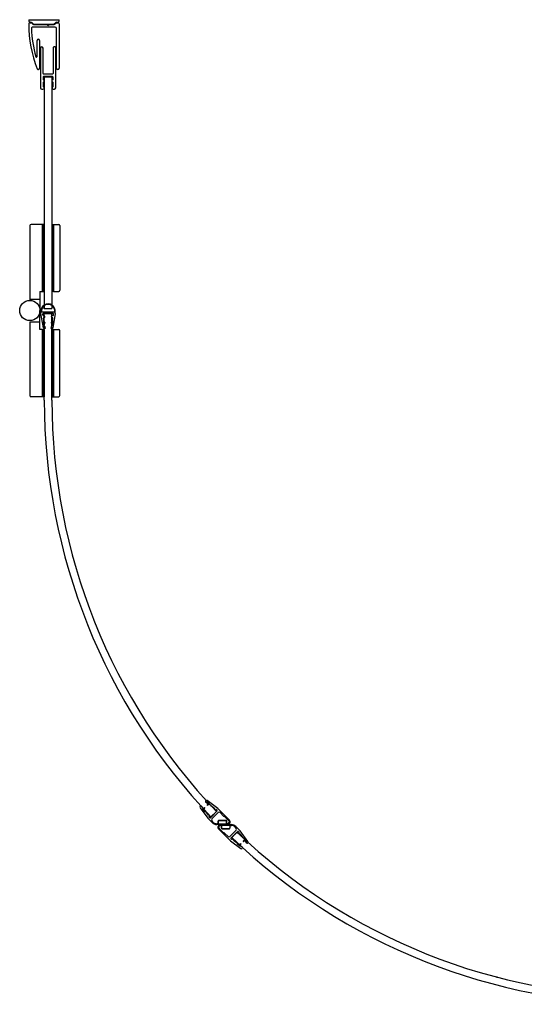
# Model space of a CAD drawing. Header units: millimetres. Extents: x 5083.036 to 5083.832, y 3322.721 to 3323.518.
# Tile 1 of 2: x 5083.036 to 5083.434, y 3322.741 to 3323.518. Entities that reach past the tile are written whole.
import ezdxf

# ---------------------------------------------------------------- set-up
doc = ezdxf.new("R2010")
doc.units = ezdxf.units.MM
doc.layers.add('SANINDUSA', color=3, linetype='Continuous')

msp = doc.modelspace()

# ---------------------------------------------------------------- linework, layer by layer
at = {"layer": 'SANINDUSA'}
for points in [[(5083.04286, 3323.51785), (5083.04286, 3323.51785), (5083.06679, 3323.51785), (5083.06679, 3323.51785)], [(5083.04286, 3323.51785), (5083.04286, 3323.51785), (5083.04286, 3323.51685), (5083.04286, 3323.51685)], [(5083.04286, 3323.51685), (5083.04286, 3323.5163), (5083.0433, 3323.51585), (5083.04385, 3323.51585)], [(5083.04286, 3323.5145), (5083.04287, 3323.5024), (5083.04511, 3323.49041), (5083.04946, 3323.47912)], [(5083.04385, 3323.51585), (5083.04385, 3323.51585), (5083.04458, 3323.51584), (5083.04458, 3323.51584)], [(5083.04387, 3323.5155), (5083.04387, 3323.5155), (5083.04458, 3323.51549), (5083.04458, 3323.51549)], [(5083.04552, 3323.51545), (5083.04528, 3323.5157), (5083.04494, 3323.51584), (5083.04458, 3323.51584)], [(5083.04528, 3323.5152), (5083.04509, 3323.51538), (5083.04484, 3323.51549), (5083.04458, 3323.51549)], [(5083.04528, 3323.5152), (5083.04528, 3323.5152), (5083.04618, 3323.51429), (5083.04618, 3323.51429)], [(5083.04552, 3323.51545), (5083.04552, 3323.51545), (5083.04643, 3323.51454), (5083.04643, 3323.51454)], [(5083.06379, 3323.512), (5083.06379, 3323.512), (5083.04593, 3323.512), (5083.04593, 3323.512)], [(5083.04618, 3323.51429), (5083.04637, 3323.5141), (5083.04662, 3323.514), (5083.04689, 3323.514)], [(5083.04643, 3323.51454), (5083.04655, 3323.51442), (5083.04672, 3323.51435), (5083.04689, 3323.51435)], [(5083.04689, 3323.51435), (5083.04689, 3323.51435), (5083.06247, 3323.51435), (5083.06247, 3323.51435)], [(5083.04689, 3323.514), (5083.04689, 3323.514), (5083.05708, 3323.514), (5083.05708, 3323.514)], [(5083.05725, 3323.51392), (5083.05721, 3323.51397), (5083.05714, 3323.514), (5083.05708, 3323.514)], [(5083.05725, 3323.51392), (5083.05725, 3323.51392), (5083.05773, 3323.51344), (5083.05773, 3323.51344)], [(5083.05773, 3323.51344), (5083.05793, 3323.51325), (5083.05825, 3323.51325), (5083.05844, 3323.51344)], [(5083.05844, 3323.51344), (5083.05844, 3323.51344), (5083.05892, 3323.51392), (5083.05892, 3323.51392)], [(5083.0591, 3323.514), (5083.05903, 3323.514), (5083.05897, 3323.51397), (5083.05892, 3323.51392)], [(5083.0591, 3323.514), (5083.0591, 3323.514), (5083.06247, 3323.514), (5083.06247, 3323.514)], [(5083.06247, 3323.51435), (5083.06265, 3323.51435), (5083.06281, 3323.51442), (5083.06293, 3323.51454)], [(5083.06247, 3323.514), (5083.06274, 3323.514), (5083.06299, 3323.5141), (5083.06318, 3323.51429)], [(5083.06293, 3323.51454), (5083.06293, 3323.51454), (5083.06385, 3323.51545), (5083.06385, 3323.51545)], [(5083.06318, 3323.51429), (5083.06318, 3323.51429), (5083.0641, 3323.5152), (5083.0641, 3323.5152)], [(5083.06479, 3323.511), (5083.06479, 3323.51155), (5083.06434, 3323.512), (5083.06379, 3323.512)], [(5083.0648, 3323.51585), (5083.06444, 3323.51585), (5083.0641, 3323.51571), (5083.06385, 3323.51545)], [(5083.0648, 3323.5155), (5083.06454, 3323.5155), (5083.06428, 3323.51539), (5083.0641, 3323.5152)], [(5083.0648, 3323.51585), (5083.0648, 3323.51585), (5083.06579, 3323.51585), (5083.06579, 3323.51585)], [(5083.0648, 3323.5155), (5083.0648, 3323.5155), (5083.06579, 3323.5155), (5083.06579, 3323.5155)], [(5083.06579, 3323.51585), (5083.06634, 3323.51585), (5083.06679, 3323.5163), (5083.06679, 3323.51685)], [(5083.06679, 3323.5145), (5083.06679, 3323.51505), (5083.06634, 3323.5155), (5083.06579, 3323.5155)], [(5083.06679, 3323.51685), (5083.06679, 3323.51685), (5083.06679, 3323.51785), (5083.06679, 3323.51785)], [(5083.06679, 3323.5145), (5083.06679, 3323.5145), (5083.06679, 3323.47948), (5083.06679, 3323.47948)], [(5083.04493, 3323.51096), (5083.04521, 3323.50341), (5083.04638, 3323.49592), (5083.04841, 3323.48864)], [(5083.06479, 3323.47948), (5083.06479, 3323.47948), (5083.06479, 3323.511), (5083.06479, 3323.511)], [(5083.04939, 3323.48878), (5083.04939, 3323.48878), (5083.04939, 3323.50148), (5083.04939, 3323.50148)], [(5083.05139, 3323.50148), (5083.05139, 3323.50148), (5083.05139, 3323.47948), (5083.05139, 3323.47948)], [(5083.05209, 3323.4955), (5083.05209, 3323.4955), (5083.05209, 3323.464), (5083.05209, 3323.464)], [(5083.05409, 3323.47548), (5083.05409, 3323.47548), (5083.05409, 3323.4955), (5083.05409, 3323.4955)], [(5083.06209, 3323.4955), (5083.06209, 3323.4955), (5083.06209, 3323.47548), (5083.06209, 3323.47548)], [(5083.06409, 3323.464), (5083.06409, 3323.464), (5083.06409, 3323.4955), (5083.06409, 3323.4955)], [(5083.05409, 3323.47548), (5083.05409, 3323.4752), (5083.05431, 3323.47498), (5083.05459, 3323.47498)], [(5083.05459, 3323.47298), (5083.05431, 3323.47298), (5083.05409, 3323.47275), (5083.05409, 3323.47248)], [(5083.05409, 3323.47248), (5083.05409, 3323.47248), (5083.05409, 3323.47089), (5083.05409, 3323.47089)], [(5083.06159, 3323.47498), (5083.06159, 3323.47498), (5083.05459, 3323.47498), (5083.05459, 3323.47498)], [(5083.06159, 3323.47298), (5083.06159, 3323.47298), (5083.05459, 3323.47298), (5083.05459, 3323.47298)], [(5083.05509, 3323.47288), (5083.05509, 3323.47288), (5083.05509, 3323.28987), (5083.05509, 3323.28987)], [(5083.05509, 3323.47288), (5083.05509, 3323.47288), (5083.06109, 3323.47288), (5083.06109, 3323.47288)], [(5083.06109, 3323.47288), (5083.06109, 3323.47288), (5083.06109, 3323.28987), (5083.06109, 3323.28987)], [(5083.06159, 3323.47498), (5083.06186, 3323.47498), (5083.06209, 3323.4752), (5083.06209, 3323.47548)], [(5083.06209, 3323.47248), (5083.06209, 3323.47275), (5083.06186, 3323.47298), (5083.06159, 3323.47298)], [(5083.06209, 3323.47089), (5083.06209, 3323.47089), (5083.06209, 3323.47248), (5083.06209, 3323.47248)], [(5083.05409, 3323.47089), (5083.05409, 3323.47068), (5083.05422, 3323.47049), (5083.05442, 3323.47042)], [(5083.05442, 3323.46854), (5083.05422, 3323.46846), (5083.05409, 3323.46828), (5083.05409, 3323.46806)], [(5083.05409, 3323.46806), (5083.05409, 3323.46806), (5083.05409, 3323.46538), (5083.05409, 3323.46538)], [(5083.05409, 3323.46538), (5083.05409, 3323.46518), (5083.05421, 3323.465), (5083.05439, 3323.46492)], [(5083.06176, 3323.47042), (5083.06195, 3323.47049), (5083.06209, 3323.47068), (5083.06209, 3323.47089)], [(5083.06209, 3323.46806), (5083.06209, 3323.46828), (5083.06195, 3323.46846), (5083.06176, 3323.46854)], [(5083.06179, 3323.46492), (5083.06197, 3323.465), (5083.06209, 3323.46518), (5083.06209, 3323.46538)], [(5083.06209, 3323.46538), (5083.06209, 3323.46538), (5083.06209, 3323.46806), (5083.06209, 3323.46806)], [(5083.05209, 3323.464), (5083.05209, 3323.46345), (5083.05254, 3323.463), (5083.05309, 3323.463)], [(5083.05309, 3323.463), (5083.05309, 3323.463), (5083.05399, 3323.463), (5083.05399, 3323.463)], [(5083.06219, 3323.463), (5083.06219, 3323.463), (5083.06309, 3323.463), (5083.06309, 3323.463)], [(5083.06309, 3323.463), (5083.06364, 3323.463), (5083.06409, 3323.46345), (5083.06409, 3323.464)], [(5083.04469, 3323.35636), (5083.04414, 3323.35636), (5083.04369, 3323.35591), (5083.04369, 3323.35536)], [(5083.05369, 3323.35636), (5083.05369, 3323.35636), (5083.04469, 3323.35636), (5083.04469, 3323.35636)], [(5083.05369, 3323.30337), (5083.05369, 3323.30337), (5083.05369, 3323.35636), (5083.05369, 3323.35636)], [(5083.05479, 3323.35636), (5083.05479, 3323.35636), (5083.05379, 3323.35636), (5083.05379, 3323.35636)], [(5083.05379, 3323.35636), (5083.05379, 3323.35636), (5083.05379, 3323.30337), (5083.05379, 3323.30337)], [(5083.05479, 3323.30337), (5083.05479, 3323.30337), (5083.05479, 3323.35636), (5083.05479, 3323.35636)], [(5083.06129, 3323.30337), (5083.06129, 3323.30337), (5083.06129, 3323.35636), (5083.06129, 3323.35636)], [(5083.06129, 3323.35636), (5083.06129, 3323.35636), (5083.06229, 3323.35636), (5083.06229, 3323.35636)], [(5083.06229, 3323.35636), (5083.06229, 3323.35636), (5083.06229, 3323.30337), (5083.06229, 3323.30337)], [(5083.06249, 3323.30337), (5083.06249, 3323.30337), (5083.06249, 3323.35636), (5083.06249, 3323.35636)], [(5083.06249, 3323.35636), (5083.06249, 3323.35636), (5083.06649, 3323.35636), (5083.06649, 3323.35636)], [(5083.06749, 3323.35536), (5083.06749, 3323.35591), (5083.06704, 3323.35636), (5083.06649, 3323.35636)], [(5083.04369, 3323.35536), (5083.04369, 3323.35536), (5083.04369, 3323.29637), (5083.04369, 3323.29637)], [(5083.06749, 3323.35536), (5083.06749, 3323.35536), (5083.06749, 3323.30437), (5083.06749, 3323.30437)], [(5083.05169, 3323.30337), (5083.05169, 3323.30337), (5083.05169, 3323.28837), (5083.05169, 3323.28837)], [(5083.05169, 3323.30337), (5083.05169, 3323.30337), (5083.05369, 3323.30337), (5083.05369, 3323.30337)], [(5083.05379, 3323.30337), (5083.05379, 3323.30337), (5083.05479, 3323.30337), (5083.05479, 3323.30337)], [(5083.06229, 3323.30337), (5083.06229, 3323.30337), (5083.06129, 3323.30337), (5083.06129, 3323.30337)], [(5083.06249, 3323.30337), (5083.06249, 3323.30337), (5083.06649, 3323.30337), (5083.06649, 3323.30337)], [(5083.06649, 3323.30337), (5083.06704, 3323.30337), (5083.06749, 3323.30381), (5083.06749, 3323.30437)], [(5083.04369, 3323.29725), (5083.04369, 3323.29725), (5083.05169, 3323.29725), (5083.05169, 3323.29725)], [(5083.05169, 3323.27337), (5083.05169, 3323.27337), (5083.05169, 3323.28837), (5083.05169, 3323.28837)], [(5083.06369, 3323.28711), (5083.06369, 3323.28711), (5083.05249, 3323.28711), (5083.05249, 3323.28711)], [(5083.05249, 3323.28612), (5083.05249, 3323.28612), (5083.05249, 3323.28711), (5083.05249, 3323.28711)], [(5083.05438, 3323.27461), (5083.05438, 3323.27461), (5083.05249, 3323.28612), (5083.05249, 3323.28612)], [(5083.06178, 3323.28596), (5083.06178, 3323.28596), (5083.05439, 3323.28596), (5083.05439, 3323.28596)], [(5083.05509, 3323.28987), (5083.05509, 3323.28987), (5083.06109, 3323.28987), (5083.06109, 3323.28987)], [(5083.05509, 3323.21758), (5083.05509, 3323.21758), (5083.05509, 3323.28596), (5083.05509, 3323.28596)], [(5083.05509, 3323.28596), (5083.05509, 3323.28596), (5083.06109, 3323.28596), (5083.06109, 3323.28596)], [(5083.06109, 3323.21758), (5083.06109, 3323.21758), (5083.06109, 3323.28596), (5083.06109, 3323.28596)], [(5083.06369, 3323.28612), (5083.06369, 3323.28612), (5083.0618, 3323.27461), (5083.0618, 3323.27461)], [(5083.06369, 3323.28612), (5083.06369, 3323.28612), (5083.06369, 3323.28711), (5083.06369, 3323.28711)], [(5083.04369, 3323.27948), (5083.04369, 3323.27948), (5083.04369, 3323.22137), (5083.04369, 3323.22137)], [(5083.04369, 3323.27948), (5083.04369, 3323.27948), (5083.05169, 3323.27948), (5083.05169, 3323.27948)], [(5083.0538, 3323.28527), (5083.0538, 3323.28527), (5083.0539, 3323.28468), (5083.0539, 3323.28468)], [(5083.0539, 3323.28468), (5083.05394, 3323.28441), (5083.0542, 3323.28422), (5083.05447, 3323.28427)], [(5083.05434, 3323.28224), (5083.05434, 3323.28224), (5083.05465, 3323.28036), (5083.05465, 3323.28036)], [(5083.05453, 3323.27989), (5083.05442, 3323.27975), (5083.05438, 3323.27958), (5083.0544, 3323.27941)], [(5083.0544, 3323.27941), (5083.0544, 3323.27941), (5083.05479, 3323.27704), (5083.05479, 3323.27704)], [(5083.05447, 3323.28427), (5083.05447, 3323.28427), (5083.05472, 3323.28431), (5083.05472, 3323.28431)], [(5083.05453, 3323.27989), (5083.05463, 3323.28002), (5083.05468, 3323.28019), (5083.05465, 3323.28036)], [(5083.05496, 3323.28283), (5083.05496, 3323.28283), (5083.05471, 3323.28279), (5083.05471, 3323.28279)], [(5083.05479, 3323.27704), (5083.05479, 3323.27704), (5083.05509, 3323.27911), (5083.05509, 3323.27911)], [(5083.05543, 3323.27906), (5083.05543, 3323.27906), (5083.05513, 3323.27694), (5083.05513, 3323.27694)], [(5083.06104, 3323.27694), (5083.06104, 3323.27694), (5083.06074, 3323.27906), (5083.06074, 3323.27906)], [(5083.06109, 3323.27911), (5083.06109, 3323.27911), (5083.06138, 3323.27704), (5083.06138, 3323.27704)], [(5083.06142, 3323.2828), (5083.06142, 3323.2828), (5083.06122, 3323.28283), (5083.06122, 3323.28283)], [(5083.06138, 3323.27704), (5083.06138, 3323.27704), (5083.06177, 3323.27941), (5083.06177, 3323.27941)], [(5083.06183, 3323.28222), (5083.06188, 3323.28249), (5083.06169, 3323.28275), (5083.06142, 3323.2828)], [(5083.06146, 3323.28431), (5083.06146, 3323.28431), (5083.06171, 3323.28427), (5083.06171, 3323.28427)], [(5083.06153, 3323.28036), (5083.0615, 3323.28019), (5083.06154, 3323.28002), (5083.06165, 3323.27989)], [(5083.06153, 3323.28036), (5083.06153, 3323.28036), (5083.06183, 3323.28222), (5083.06183, 3323.28222)], [(5083.06177, 3323.27941), (5083.0618, 3323.27958), (5083.06176, 3323.27975), (5083.06165, 3323.27989)], [(5083.06171, 3323.28427), (5083.06198, 3323.28422), (5083.06224, 3323.28441), (5083.06228, 3323.28468)], [(5083.06228, 3323.28468), (5083.06228, 3323.28468), (5083.06238, 3323.28527), (5083.06238, 3323.28527)], [(5083.05369, 3323.27337), (5083.05369, 3323.27337), (5083.05169, 3323.27337), (5083.05169, 3323.27337)], [(5083.05369, 3323.22037), (5083.05369, 3323.22037), (5083.05369, 3323.27337), (5083.05369, 3323.27337)], [(5083.05389, 3323.27337), (5083.05389, 3323.27337), (5083.05489, 3323.27337), (5083.05489, 3323.27337)], [(5083.05389, 3323.22037), (5083.05389, 3323.22037), (5083.05389, 3323.27337), (5083.05389, 3323.27337)], [(5083.05438, 3323.27461), (5083.05443, 3323.27432), (5083.05468, 3323.27411), (5083.05497, 3323.27411)], [(5083.05487, 3323.27656), (5083.05501, 3323.27664), (5083.05511, 3323.27678), (5083.05513, 3323.27694)], [(5083.05487, 3323.27656), (5083.05491, 3323.27641), (5083.055, 3323.27629), (5083.05513, 3323.2762)], [(5083.05489, 3323.27337), (5083.05489, 3323.27337), (5083.05489, 3323.22037), (5083.05489, 3323.22037)], [(5083.05568, 3323.27411), (5083.05568, 3323.27411), (5083.05497, 3323.27411), (5083.05497, 3323.27411)], [(5083.0554, 3323.2758), (5083.05537, 3323.27596), (5083.05528, 3323.27611), (5083.05513, 3323.2762)], [(5083.0554, 3323.2758), (5083.0554, 3323.2758), (5083.05568, 3323.27411), (5083.05568, 3323.27411)], [(5083.0605, 3323.27411), (5083.0605, 3323.27411), (5083.06077, 3323.2758), (5083.06077, 3323.2758)], [(5083.0612, 3323.27411), (5083.0612, 3323.27411), (5083.0605, 3323.27411), (5083.0605, 3323.27411)], [(5083.06104, 3323.2762), (5083.0609, 3323.27611), (5083.0608, 3323.27596), (5083.06077, 3323.2758)], [(5083.06104, 3323.27694), (5083.06107, 3323.27678), (5083.06116, 3323.27664), (5083.0613, 3323.27656)], [(5083.06104, 3323.2762), (5083.06117, 3323.27629), (5083.06127, 3323.27641), (5083.0613, 3323.27656)], [(5083.0612, 3323.27411), (5083.0615, 3323.27411), (5083.06175, 3323.27432), (5083.0618, 3323.27461)], [(5083.06229, 3323.27337), (5083.06229, 3323.27337), (5083.06129, 3323.27337), (5083.06129, 3323.27337)], [(5083.06129, 3323.27337), (5083.06129, 3323.27337), (5083.06129, 3323.22037), (5083.06129, 3323.22037)], [(5083.06229, 3323.22037), (5083.06229, 3323.22037), (5083.06229, 3323.27337), (5083.06229, 3323.27337)], [(5083.06249, 3323.27337), (5083.06249, 3323.27337), (5083.06249, 3323.22037), (5083.06249, 3323.22037)], [(5083.06249, 3323.27337), (5083.06249, 3323.27337), (5083.06649, 3323.27337), (5083.06649, 3323.27337)], [(5083.06749, 3323.27237), (5083.06749, 3323.27292), (5083.06704, 3323.27337), (5083.06649, 3323.27337)], [(5083.06749, 3323.22137), (5083.06749, 3323.22137), (5083.06749, 3323.27237), (5083.06749, 3323.27237)], [(5083.04369, 3323.22137), (5083.04369, 3323.22082), (5083.04414, 3323.22037), (5083.04469, 3323.22037)], [(5083.05369, 3323.22037), (5083.05369, 3323.22037), (5083.04469, 3323.22037), (5083.04469, 3323.22037)], [(5083.05489, 3323.22037), (5083.05489, 3323.22037), (5083.05389, 3323.22037), (5083.05389, 3323.22037)], [(5083.05509, 3323.21758), (5083.05509, 3323.09516), (5083.10219, 3322.97744), (5083.18662, 3322.8888)], [(5083.06109, 3323.21758), (5083.06109, 3323.09671), (5083.10759, 3322.98046), (5083.19097, 3322.89294)], [(5083.06129, 3323.22037), (5083.06129, 3323.22037), (5083.06229, 3323.22037), (5083.06229, 3323.22037)], [(5083.06249, 3323.22037), (5083.06249, 3323.22037), (5083.06649, 3323.22037), (5083.06649, 3323.22037)], [(5083.06649, 3323.22037), (5083.06704, 3323.22037), (5083.06749, 3323.22082), (5083.06749, 3323.22137)], [(5083.18227, 3322.90121), (5083.18227, 3322.90121), (5083.18261, 3322.90155), (5083.18261, 3322.90155)], [(5083.1823, 3322.90075), (5083.1823, 3322.90075), (5083.1841, 3322.89942), (5083.1841, 3322.89942)], [(5083.18365, 3322.90162), (5083.18333, 3322.90186), (5083.18289, 3322.90183), (5083.18261, 3322.90155)], [(5083.18458, 3322.89957), (5083.18458, 3322.89957), (5083.18357, 3322.8982), (5083.18357, 3322.8982)], [(5083.19191, 3322.89552), (5083.19191, 3322.89552), (5083.18365, 3322.90162), (5083.18365, 3322.90162)], [(5083.18491, 3322.89933), (5083.18491, 3322.89933), (5083.18389, 3322.89796), (5083.18389, 3322.89796)], [(5083.18434, 3322.89974), (5083.18434, 3322.89974), (5083.1841, 3322.89942), (5083.1841, 3322.89942)], [(5083.18434, 3322.89974), (5083.18434, 3322.89974), (5083.18663, 3322.89805), (5083.18663, 3322.89805)], [(5083.18663, 3322.89805), (5083.18663, 3322.89805), (5083.1864, 3322.89773), (5083.1864, 3322.89773)], [(5083.1864, 3322.89773), (5083.1864, 3322.89773), (5083.18958, 3322.89537), (5083.18958, 3322.89537)], [(5083.17811, 3322.89705), (5083.17783, 3322.89677), (5083.1778, 3322.89633), (5083.17803, 3322.89601)], [(5083.17803, 3322.89601), (5083.17803, 3322.89601), (5083.18414, 3322.88775), (5083.18414, 3322.88775)], [(5083.17811, 3322.89705), (5083.17811, 3322.89705), (5083.17845, 3322.89739), (5083.17845, 3322.89739)], [(5083.17891, 3322.89736), (5083.17891, 3322.89736), (5083.18024, 3322.89555), (5083.18024, 3322.89555)], [(5083.17992, 3322.89532), (5083.17992, 3322.89532), (5083.18024, 3322.89555), (5083.18024, 3322.89555)], [(5083.17992, 3322.89532), (5083.17992, 3322.89532), (5083.18161, 3322.89302), (5083.18161, 3322.89302)], [(5083.18009, 3322.89508), (5083.18009, 3322.89508), (5083.18146, 3322.89609), (5083.18146, 3322.89609)], [(5083.18033, 3322.89475), (5083.18033, 3322.89475), (5083.1817, 3322.89577), (5083.1817, 3322.89577)], [(5083.18161, 3322.89302), (5083.18161, 3322.89302), (5083.18193, 3322.89326), (5083.18193, 3322.89326)], [(5083.18193, 3322.89326), (5083.18193, 3322.89326), (5083.18429, 3322.89007), (5083.18429, 3322.89007)], [(5083.18429, 3322.89007), (5083.18429, 3322.89007), (5083.18475, 3322.89053), (5083.18475, 3322.89053)], [(5083.18559, 3322.88968), (5083.18559, 3322.88968), (5083.18475, 3322.89053), (5083.18475, 3322.89053)], [(5083.18501, 3322.8891), (5083.18501, 3322.8891), (5083.18559, 3322.88968), (5083.18559, 3322.88968)], [(5083.18616, 3322.88813), (5083.18616, 3322.88813), (5083.19153, 3322.8935), (5083.19153, 3322.8935)], [(5083.19097, 3322.89294), (5083.19097, 3322.89294), (5083.18662, 3322.8888), (5083.18662, 3322.8888)], [(5083.18743, 3322.88728), (5083.18743, 3322.88728), (5083.19238, 3322.89223), (5083.19238, 3322.89223)], [(5083.18913, 3322.89491), (5083.18913, 3322.89491), (5083.18958, 3322.89537), (5083.18958, 3322.89537)], [(5083.18998, 3322.89407), (5083.18998, 3322.89407), (5083.18913, 3322.89491), (5083.18913, 3322.89491)], [(5083.18998, 3322.89407), (5083.18998, 3322.89407), (5083.19056, 3322.89465), (5083.19056, 3322.89465)], [(5083.1915, 3322.89395), (5083.1915, 3322.89395), (5083.19056, 3322.89465), (5083.19056, 3322.89465)], [(5083.192, 3322.89544), (5083.19197, 3322.89547), (5083.19194, 3322.89549), (5083.19191, 3322.89552)], [(5083.19379, 3322.89364), (5083.19379, 3322.89364), (5083.192, 3322.89544), (5083.192, 3322.89544)], [(5083.19379, 3322.89223), (5083.1934, 3322.89262), (5083.19277, 3322.89262), (5083.19238, 3322.89223)], [(5083.19379, 3322.89364), (5083.19379, 3322.89364), (5083.20122, 3322.88622), (5083.20122, 3322.88622)], [(5083.19379, 3322.89223), (5083.19379, 3322.89223), (5083.19662, 3322.8894), (5083.19662, 3322.8894)], [(5083.18414, 3322.88775), (5083.18417, 3322.88772), (5083.18419, 3322.88769), (5083.18422, 3322.88766)], [(5083.18602, 3322.88586), (5083.18602, 3322.88586), (5083.18422, 3322.88766), (5083.18422, 3322.88766)], [(5083.18501, 3322.8891), (5083.18501, 3322.8891), (5083.18571, 3322.88816), (5083.18571, 3322.88816)], [(5083.18602, 3322.88586), (5083.18602, 3322.88586), (5083.18761, 3322.88427), (5083.18761, 3322.88427)], [(5083.18743, 3322.88728), (5083.18704, 3322.88689), (5083.18704, 3322.88625), (5083.18743, 3322.88586)], [(5083.18761, 3322.88569), (5083.18761, 3322.88569), (5083.18743, 3322.88586), (5083.18743, 3322.88586)], [(5083.18783, 3322.88518), (5083.18782, 3322.88537), (5083.18774, 3322.88555), (5083.18761, 3322.88569)], [(5083.18761, 3322.88427), (5083.18855, 3322.88333), (5083.18982, 3322.8828), (5083.19115, 3322.8828)], [(5083.18783, 3322.88518), (5083.18784, 3322.885), (5083.18791, 3322.88482), (5083.18805, 3322.88468)], [(5083.18805, 3322.88468), (5083.18887, 3322.88386), (5083.18999, 3322.8834), (5083.19115, 3322.8834)], [(5083.19192, 3322.8834), (5083.19192, 3322.8834), (5083.19115, 3322.8834), (5083.19115, 3322.8834)], [(5083.19981, 3322.8828), (5083.19981, 3322.8828), (5083.19115, 3322.8828), (5083.19115, 3322.8828)], [(5083.19222, 3322.8828), (5083.19222, 3322.8828), (5083.19222, 3322.8853), (5083.19222, 3322.8853)], [(5083.19247, 3322.88335), (5083.19247, 3322.88335), (5083.19247, 3322.8853), (5083.19247, 3322.8853)], [(5083.19247, 3322.88335), (5083.19247, 3322.88324), (5083.19256, 3322.88315), (5083.19267, 3322.88315)], [(5083.19877, 3322.88315), (5083.19877, 3322.88315), (5083.19267, 3322.88315), (5083.19267, 3322.88315)], [(5083.19847, 3322.88605), (5083.19847, 3322.88605), (5083.19297, 3322.88605), (5083.19297, 3322.88605)], [(5083.19847, 3322.8858), (5083.19847, 3322.8858), (5083.19297, 3322.8858), (5083.19297, 3322.8858)], [(5083.19405, 3322.88266), (5083.19405, 3322.88266), (5083.2027, 3322.88266), (5083.2027, 3322.88266)], [(5083.19405, 3322.88206), (5083.19405, 3322.88206), (5083.19433, 3322.88206), (5083.19433, 3322.88206)], [(5083.19463, 3322.88176), (5083.19463, 3322.88193), (5083.1945, 3322.88206), (5083.19433, 3322.88206)], [(5083.19463, 3322.88266), (5083.19463, 3322.88266), (5083.19463, 3322.88016), (5083.19463, 3322.88016)], [(5083.19488, 3322.88211), (5083.19488, 3322.88211), (5083.19488, 3322.88016), (5083.19488, 3322.88016)], [(5083.19508, 3322.88231), (5083.19508, 3322.88231), (5083.20118, 3322.88231), (5083.20118, 3322.88231)], [(5083.19662, 3322.8894), (5083.19676, 3322.88927), (5083.19694, 3322.88919), (5083.19713, 3322.88918)], [(5083.19763, 3322.88896), (5083.19749, 3322.88909), (5083.19731, 3322.88917), (5083.19713, 3322.88918)], [(5083.19763, 3322.88896), (5083.19763, 3322.88896), (5083.2008, 3322.88579), (5083.2008, 3322.88579)], [(5083.19922, 3322.8853), (5083.19922, 3322.88572), (5083.19889, 3322.88605), (5083.19847, 3322.88605)], [(5083.19897, 3322.8853), (5083.19897, 3322.88558), (5083.19875, 3322.8858), (5083.19847, 3322.8858)], [(5083.19897, 3322.88335), (5083.19897, 3322.88335), (5083.19897, 3322.8853), (5083.19897, 3322.8853)], [(5083.19922, 3322.8828), (5083.19922, 3322.8828), (5083.19922, 3322.8853), (5083.19922, 3322.8853)], [(5083.19922, 3322.8837), (5083.19922, 3322.88354), (5083.19936, 3322.8834), (5083.19952, 3322.8834)], [(5083.19981, 3322.8834), (5083.19981, 3322.8834), (5083.19952, 3322.8834), (5083.19952, 3322.8834)], [(5083.20138, 3322.88211), (5083.20138, 3322.88222), (5083.20129, 3322.88231), (5083.20118, 3322.88231)], [(5083.20138, 3322.88211), (5083.20138, 3322.88211), (5083.20138, 3322.88016), (5083.20138, 3322.88016)], [(5083.20163, 3322.88266), (5083.20163, 3322.88266), (5083.20163, 3322.88016), (5083.20163, 3322.88016)], [(5083.20193, 3322.88206), (5083.20193, 3322.88206), (5083.2027, 3322.88206), (5083.2027, 3322.88206)], [(5083.20624, 3322.8812), (5083.2053, 3322.88214), (5083.20403, 3322.88266), (5083.2027, 3322.88266)], [(5083.2058, 3322.88078), (5083.20498, 3322.8816), (5083.20387, 3322.88206), (5083.2027, 3322.88206)], [(5083.20006, 3322.87182), (5083.20006, 3322.87182), (5083.19263, 3322.87925), (5083.19263, 3322.87925)], [(5083.19623, 3322.8765), (5083.19623, 3322.8765), (5083.19306, 3322.87967), (5083.19306, 3322.87967)], [(5083.19463, 3322.88016), (5083.19463, 3322.87975), (5083.19497, 3322.87941), (5083.19538, 3322.87941)], [(5083.19488, 3322.88016), (5083.19488, 3322.87989), (5083.19511, 3322.87966), (5083.19538, 3322.87966)], [(5083.19538, 3322.87966), (5083.19538, 3322.87966), (5083.20088, 3322.87966), (5083.20088, 3322.87966)], [(5083.19538, 3322.87941), (5083.19538, 3322.87941), (5083.20088, 3322.87941), (5083.20088, 3322.87941)], [(5083.19623, 3322.8765), (5083.19636, 3322.87637), (5083.19654, 3322.87629), (5083.19673, 3322.87628)], [(5083.19723, 3322.87607), (5083.1971, 3322.8762), (5083.19692, 3322.87628), (5083.19673, 3322.87628)], [(5083.20006, 3322.87324), (5083.20006, 3322.87324), (5083.19723, 3322.87607), (5083.19723, 3322.87607)], [(5083.20642, 3322.87819), (5083.20642, 3322.87819), (5083.20147, 3322.87324), (5083.20147, 3322.87324)], [(5083.20769, 3322.87734), (5083.20769, 3322.87734), (5083.20232, 3322.87197), (5083.20232, 3322.87197)], [(5083.20713, 3322.87677), (5083.20713, 3322.87677), (5083.20299, 3322.87243), (5083.20299, 3322.87243)], [(5083.20603, 3322.88028), (5083.20602, 3322.88047), (5083.20594, 3322.88065), (5083.2058, 3322.88078)], [(5083.20603, 3322.88028), (5083.20603, 3322.88009), (5083.20611, 3322.87991), (5083.20624, 3322.87978)], [(5083.20784, 3322.8796), (5083.20784, 3322.8796), (5083.20624, 3322.8812), (5083.20624, 3322.8812)], [(5083.20624, 3322.87978), (5083.20624, 3322.87978), (5083.20642, 3322.8796), (5083.20642, 3322.8796)], [(5083.20642, 3322.87819), (5083.20681, 3322.87858), (5083.20681, 3322.87921), (5083.20642, 3322.8796)], [(5083.20713, 3322.87677), (5083.29465, 3322.7934), (5083.4109, 3322.74689), (5083.53178, 3322.74689)], [(5083.20784, 3322.8796), (5083.20784, 3322.8796), (5083.20963, 3322.8778), (5083.20963, 3322.8778)], [(5083.20884, 3322.87637), (5083.20884, 3322.87637), (5083.20815, 3322.87731), (5083.20815, 3322.87731)], [(5083.20884, 3322.87637), (5083.20884, 3322.87637), (5083.20826, 3322.87578), (5083.20826, 3322.87578)], [(5083.20826, 3322.87578), (5083.20826, 3322.87578), (5083.20911, 3322.87494), (5083.20911, 3322.87494)], [(5083.20956, 3322.87539), (5083.20956, 3322.87539), (5083.20911, 3322.87494), (5083.20911, 3322.87494)], [(5083.21192, 3322.8722), (5083.21192, 3322.8722), (5083.20956, 3322.87539), (5083.20956, 3322.87539)], [(5083.20971, 3322.87771), (5083.20969, 3322.87775), (5083.20966, 3322.87778), (5083.20963, 3322.8778)], [(5083.21582, 3322.86946), (5083.21582, 3322.86946), (5083.20971, 3322.87771), (5083.20971, 3322.87771)], [(5083.20006, 3322.87324), (5083.20045, 3322.87285), (5083.20108, 3322.87285), (5083.20147, 3322.87324)], [(5083.20006, 3322.87182), (5083.20006, 3322.87182), (5083.20185, 3322.87003), (5083.20185, 3322.87003)], [(5083.20185, 3322.87003), (5083.20188, 3322.87), (5083.20191, 3322.86997), (5083.20194, 3322.86995)], [(5083.20194, 3322.86995), (5083.20194, 3322.86995), (5083.2102, 3322.86384), (5083.2102, 3322.86384)], [(5083.20235, 3322.87151), (5083.20235, 3322.87151), (5083.20329, 3322.87082), (5083.20329, 3322.87082)], [(5083.20299, 3322.87243), (5083.29163, 3322.78799), (5083.40936, 3322.74089), (5083.53178, 3322.74089)], [(5083.20388, 3322.8714), (5083.20388, 3322.8714), (5083.20329, 3322.87082), (5083.20329, 3322.87082)], [(5083.20388, 3322.8714), (5083.20388, 3322.8714), (5083.20472, 3322.87055), (5083.20472, 3322.87055)], [(5083.20472, 3322.87055), (5083.20472, 3322.87055), (5083.20427, 3322.8701), (5083.20427, 3322.8701)], [(5083.20746, 3322.86774), (5083.20746, 3322.86774), (5083.20427, 3322.8701), (5083.20427, 3322.8701)], [(5083.20722, 3322.86742), (5083.20722, 3322.86742), (5083.20746, 3322.86774), (5083.20746, 3322.86774)], [(5083.20951, 3322.86572), (5083.20951, 3322.86572), (5083.20722, 3322.86742), (5083.20722, 3322.86742)], [(5083.20895, 3322.86614), (5083.20895, 3322.86614), (5083.20996, 3322.86751), (5083.20996, 3322.86751)], [(5083.20927, 3322.8659), (5083.20927, 3322.8659), (5083.21028, 3322.86727), (5083.21028, 3322.86727)], [(5083.21224, 3322.87244), (5083.21224, 3322.87244), (5083.21192, 3322.8722), (5083.21192, 3322.8722)], [(5083.21352, 3322.87071), (5083.21352, 3322.87071), (5083.21215, 3322.8697), (5083.21215, 3322.8697)], [(5083.21394, 3322.87015), (5083.21394, 3322.87015), (5083.21224, 3322.87244), (5083.21224, 3322.87244)], [(5083.21376, 3322.87039), (5083.21376, 3322.87039), (5083.21239, 3322.86938), (5083.21239, 3322.86938)], [(5083.21394, 3322.87015), (5083.21394, 3322.87015), (5083.21362, 3322.86991), (5083.21362, 3322.86991)], [(5083.21495, 3322.86811), (5083.21495, 3322.86811), (5083.21362, 3322.86991), (5083.21362, 3322.86991)], [(5083.21574, 3322.86842), (5083.21574, 3322.86842), (5083.2154, 3322.86808), (5083.2154, 3322.86808)], [(5083.21574, 3322.86842), (5083.21602, 3322.8687), (5083.21605, 3322.86914), (5083.21582, 3322.86946)], [(5083.20951, 3322.86572), (5083.20951, 3322.86572), (5083.20975, 3322.86604), (5083.20975, 3322.86604)], [(5083.21155, 3322.86471), (5083.21155, 3322.86471), (5083.20975, 3322.86604), (5083.20975, 3322.86604)], [(5083.2102, 3322.86384), (5083.21052, 3322.86361), (5083.21096, 3322.86364), (5083.21124, 3322.86392)], [(5083.21158, 3322.86426), (5083.21158, 3322.86426), (5083.21124, 3322.86392), (5083.21124, 3322.86392)]]:
    msp.add_open_spline(points, degree=3, dxfattribs=at)
for points, knots in [([(5083.04387, 3323.5155), (5083.04361, 3323.5155), (5083.04335, 3323.5154), (5083.04316, 3323.51521), (5083.04316, 3323.51521), (5083.04297, 3323.51502), (5083.04286, 3323.51477), (5083.04286, 3323.5145)], [0, 0, 0, 0, 0.5, 0.5, 0.5, 0.5, 1, 1, 1, 1]), ([(5083.04593, 3323.512), (5083.04566, 3323.512), (5083.0454, 3323.51189), (5083.04521, 3323.51169), (5083.04521, 3323.51169), (5083.04502, 3323.5115), (5083.04492, 3323.51123), (5083.04493, 3323.51096)], [0, 0, 0, 0, 0.5, 0.5, 0.5, 0.5, 1, 1, 1, 1]), ([(5083.05139, 3323.50148), (5083.05139, 3323.50203), (5083.05094, 3323.50248), (5083.05039, 3323.50248), (5083.05039, 3323.50248), (5083.04984, 3323.50248), (5083.04939, 3323.50203), (5083.04939, 3323.50148)], [0, 0, 0, 0, 0.5, 0.5, 0.5, 0.5, 1, 1, 1, 1]), ([(5083.05409, 3323.4955), (5083.05409, 3323.49605), (5083.05364, 3323.4965), (5083.05309, 3323.4965), (5083.05309, 3323.4965), (5083.05254, 3323.4965), (5083.05209, 3323.49605), (5083.05209, 3323.4955)], [0, 0, 0, 0, 0.5, 0.5, 0.5, 0.5, 1, 1, 1, 1]), ([(5083.06409, 3323.4955), (5083.06409, 3323.49586), (5083.0639, 3323.49619), (5083.06359, 3323.49636), (5083.06359, 3323.49636), (5083.06328, 3323.49654), (5083.0629, 3323.49654), (5083.06259, 3323.49636), (5083.06259, 3323.49636), (5083.06228, 3323.49619), (5083.06209, 3323.49586), (5083.06209, 3323.4955)], [0, 0, 0, 0, 0.333333, 0.333333, 0.333333, 0.333333, 0.666667, 0.666667, 0.666667, 0.666667, 1, 1, 1, 1]), ([(5083.04841, 3323.48864), (5083.04847, 3323.4884), (5083.04871, 3323.48825), (5083.04896, 3323.48828), (5083.04896, 3323.48828), (5083.0492, 3323.48832), (5083.04939, 3323.48853), (5083.04939, 3323.48878)], [0, 0, 0, 0, 0.5, 0.5, 0.5, 0.5, 1, 1, 1, 1]), ([(5083.04946, 3323.47912), (5083.04963, 3323.47867), (5083.0501, 3323.47841), (5083.05057, 3323.47849), (5083.05057, 3323.47849), (5083.05104, 3323.47858), (5083.05139, 3323.479), (5083.05139, 3323.47948)], [0, 0, 0, 0, 0.5, 0.5, 0.5, 0.5, 1, 1, 1, 1]), ([(5083.05519, 3323.47288), (5083.05519, 3323.47293), (5083.05514, 3323.47298), (5083.05509, 3323.47298), (5083.05509, 3323.47298), (5083.05503, 3323.47298), (5083.05499, 3323.47293), (5083.05499, 3323.47288), (5083.05499, 3323.47288), (5083.05499, 3323.47282), (5083.05503, 3323.47278), (5083.05509, 3323.47278), (5083.05509, 3323.47278), (5083.05514, 3323.47278), (5083.05519, 3323.47282), (5083.05519, 3323.47288)], [0, 0, 0, 0, 0.25, 0.25, 0.25, 0.25, 0.5, 0.5, 0.5, 0.5, 0.75, 0.75, 0.75, 0.75, 1, 1, 1, 1]), ([(5083.06479, 3323.47948), (5083.06479, 3323.47892), (5083.06524, 3323.47848), (5083.06579, 3323.47848), (5083.06579, 3323.47848), (5083.06634, 3323.47848), (5083.06679, 3323.47892), (5083.06679, 3323.47948)], [0, 0, 0, 0, 0.5, 0.5, 0.5, 0.5, 1, 1, 1, 1]), ([(5083.05399, 3323.463), (5083.05446, 3323.463), (5083.05487, 3323.46333), (5083.05497, 3323.4638), (5083.05497, 3323.4638), (5083.05507, 3323.46426), (5083.05482, 3323.46473), (5083.05439, 3323.46492)], [0, 0, 0, 0, 0.5, 0.5, 0.5, 0.5, 1, 1, 1, 1]), ([(5083.05442, 3323.46854), (5083.05482, 3323.46868), (5083.05509, 3323.46905), (5083.05509, 3323.46948), (5083.05509, 3323.46948), (5083.05509, 3323.4699), (5083.05482, 3323.47028), (5083.05442, 3323.47042)], [0, 0, 0, 0, 0.5, 0.5, 0.5, 0.5, 1, 1, 1, 1]), ([(5083.06176, 3323.47042), (5083.06136, 3323.47028), (5083.06109, 3323.4699), (5083.06109, 3323.46948), (5083.06109, 3323.46948), (5083.06109, 3323.46905), (5083.06136, 3323.46868), (5083.06176, 3323.46854)], [0, 0, 0, 0, 0.5, 0.5, 0.5, 0.5, 1, 1, 1, 1]), ([(5083.06179, 3323.46492), (5083.06135, 3323.46473), (5083.06111, 3323.46426), (5083.06121, 3323.4638), (5083.06121, 3323.4638), (5083.06131, 3323.46333), (5083.06171, 3323.463), (5083.06219, 3323.463)], [0, 0, 0, 0, 0.5, 0.5, 0.5, 0.5, 1, 1, 1, 1]), ([(5083.05169, 3323.28837), (5083.05169, 3323.29278), (5083.04811, 3323.29637), (5083.04369, 3323.29637), (5083.04369, 3323.29637), (5083.03927, 3323.29637), (5083.03569, 3323.29278), (5083.03569, 3323.28837), (5083.03569, 3323.28837), (5083.03569, 3323.28395), (5083.03927, 3323.28037), (5083.04369, 3323.28037), (5083.04369, 3323.28037), (5083.04811, 3323.28037), (5083.05169, 3323.28395), (5083.05169, 3323.28837)], [0, 0, 0, 0, 0.25, 0.25, 0.25, 0.25, 0.5, 0.5, 0.5, 0.5, 0.75, 0.75, 0.75, 0.75, 1, 1, 1, 1]), ([(5083.06369, 3323.28711), (5083.06402, 3323.28931), (5083.06303, 3323.2915), (5083.06116, 3323.2927), (5083.06116, 3323.2927), (5083.05929, 3323.29391), (5083.05689, 3323.29391), (5083.05502, 3323.2927), (5083.05502, 3323.2927), (5083.05315, 3323.2915), (5083.05216, 3323.28931), (5083.05249, 3323.28711)], [0, 0, 0, 0, 0.333333, 0.333333, 0.333333, 0.333333, 0.666667, 0.666667, 0.666667, 0.666667, 1, 1, 1, 1]), ([(5083.06329, 3323.28717), (5083.0636, 3323.28921), (5083.06268, 3323.29125), (5083.06094, 3323.29237), (5083.06094, 3323.29237), (5083.0592, 3323.29349), (5083.05697, 3323.29349), (5083.05523, 3323.29237), (5083.05523, 3323.29237), (5083.0535, 3323.29125), (5083.05258, 3323.28921), (5083.05288, 3323.28717)], [0, 0, 0, 0, 0.333333, 0.333333, 0.333333, 0.333333, 0.666667, 0.666667, 0.666667, 0.666667, 1, 1, 1, 1]), ([(5083.05439, 3323.28596), (5083.05422, 3323.28596), (5083.05405, 3323.28588), (5083.05394, 3323.28575), (5083.05394, 3323.28575), (5083.05382, 3323.28562), (5083.05377, 3323.28544), (5083.0538, 3323.28527)], [0, 0, 0, 0, 0.5, 0.5, 0.5, 0.5, 1, 1, 1, 1]), ([(5083.05519, 3323.28987), (5083.05519, 3323.28992), (5083.05514, 3323.28997), (5083.05509, 3323.28997), (5083.05509, 3323.28997), (5083.05503, 3323.28997), (5083.05499, 3323.28992), (5083.05499, 3323.28987), (5083.05499, 3323.28987), (5083.05499, 3323.28981), (5083.05503, 3323.28977), (5083.05509, 3323.28977), (5083.05509, 3323.28977), (5083.05514, 3323.28977), (5083.05519, 3323.28981), (5083.05519, 3323.28987)], [0, 0, 0, 0, 0.25, 0.25, 0.25, 0.25, 0.5, 0.5, 0.5, 0.5, 0.75, 0.75, 0.75, 0.75, 1, 1, 1, 1]), ([(5083.05519, 3323.28987), (5083.05519, 3323.28992), (5083.05514, 3323.28997), (5083.05509, 3323.28997), (5083.05509, 3323.28997), (5083.05503, 3323.28997), (5083.05499, 3323.28992), (5083.05499, 3323.28987), (5083.05499, 3323.28987), (5083.05499, 3323.28981), (5083.05503, 3323.28977), (5083.05509, 3323.28977), (5083.05509, 3323.28977), (5083.05514, 3323.28977), (5083.05519, 3323.28981), (5083.05519, 3323.28987)], [0, 0, 0, 0, 0.25, 0.25, 0.25, 0.25, 0.5, 0.5, 0.5, 0.5, 0.75, 0.75, 0.75, 0.75, 1, 1, 1, 1]), ([(5083.05819, 3323.28596), (5083.05819, 3323.28602), (5083.05814, 3323.28606), (5083.05809, 3323.28606), (5083.05809, 3323.28606), (5083.05803, 3323.28606), (5083.05799, 3323.28602), (5083.05799, 3323.28596), (5083.05799, 3323.28596), (5083.05799, 3323.28591), (5083.05803, 3323.28586), (5083.05809, 3323.28586), (5083.05809, 3323.28586), (5083.05814, 3323.28586), (5083.05819, 3323.28591), (5083.05819, 3323.28596)], [0, 0, 0, 0, 0.25, 0.25, 0.25, 0.25, 0.5, 0.5, 0.5, 0.5, 0.75, 0.75, 0.75, 0.75, 1, 1, 1, 1]), ([(5083.06238, 3323.28527), (5083.06241, 3323.28544), (5083.06236, 3323.28562), (5083.06224, 3323.28575), (5083.06224, 3323.28575), (5083.06213, 3323.28588), (5083.06196, 3323.28596), (5083.06178, 3323.28596)], [0, 0, 0, 0, 0.5, 0.5, 0.5, 0.5, 1, 1, 1, 1]), ([(5083.05484, 3323.28282), (5083.05469, 3323.28282), (5083.05455, 3323.28276), (5083.05445, 3323.28264), (5083.05445, 3323.28264), (5083.05436, 3323.28253), (5083.05432, 3323.28238), (5083.05434, 3323.28224)], [0, 0, 0, 0, 0.5, 0.5, 0.5, 0.5, 1, 1, 1, 1]), ([(5083.05484, 3323.28282), (5083.05512, 3323.28282), (5083.05538, 3323.28298), (5083.05551, 3323.28323), (5083.05551, 3323.28323), (5083.05564, 3323.28348), (5083.05561, 3323.28378), (5083.05544, 3323.28401), (5083.05544, 3323.28401), (5083.05528, 3323.28424), (5083.055, 3323.28436), (5083.05472, 3323.28431)], [0, 0, 0, 0, 0.333333, 0.333333, 0.333333, 0.333333, 0.666667, 0.666667, 0.666667, 0.666667, 1, 1, 1, 1]), ([(5083.05543, 3323.27906), (5083.05544, 3323.27916), (5083.05538, 3323.27925), (5083.05528, 3323.27926), (5083.05528, 3323.27926), (5083.05519, 3323.27927), (5083.0551, 3323.27921), (5083.05509, 3323.27911)], [0, 0, 0, 0, 0.5, 0.5, 0.5, 0.5, 1, 1, 1, 1]), ([(5083.06146, 3323.28431), (5083.06105, 3323.28438), (5083.06067, 3323.2841), (5083.0606, 3323.28369), (5083.0606, 3323.28369), (5083.06053, 3323.28328), (5083.06081, 3323.2829), (5083.06122, 3323.28283)], [0, 0, 0, 0, 0.5, 0.5, 0.5, 0.5, 1, 1, 1, 1]), ([(5083.06109, 3323.27911), (5083.06108, 3323.27921), (5083.06099, 3323.27927), (5083.06089, 3323.27926), (5083.06089, 3323.27926), (5083.0608, 3323.27925), (5083.06073, 3323.27916), (5083.06074, 3323.27906)], [0, 0, 0, 0, 0.5, 0.5, 0.5, 0.5, 1, 1, 1, 1]), ([(5083.09434, 3323.04407), (5083.09434, 3323.04412), (5083.09429, 3323.04417), (5083.09424, 3323.04417), (5083.09424, 3323.04417), (5083.09418, 3323.04417), (5083.09414, 3323.04412), (5083.09414, 3323.04407), (5083.09414, 3323.04407), (5083.09414, 3323.04401), (5083.09418, 3323.04397), (5083.09424, 3323.04397), (5083.09424, 3323.04397), (5083.09429, 3323.04397), (5083.09434, 3323.04401), (5083.09434, 3323.04407)], [0, 0, 0, 0, 0.25, 0.25, 0.25, 0.25, 0.5, 0.5, 0.5, 0.5, 0.75, 0.75, 0.75, 0.75, 1, 1, 1, 1]), ([(5083.17891, 3322.89736), (5083.17885, 3322.89742), (5083.17877, 3322.89747), (5083.17869, 3322.89748), (5083.17869, 3322.89748), (5083.1786, 3322.89748), (5083.17851, 3322.89745), (5083.17845, 3322.89739)], [0, 0, 0, 0, 0.5, 0.5, 0.5, 0.5, 1, 1, 1, 1]), ([(5083.18227, 3322.90121), (5083.18221, 3322.90115), (5083.18218, 3322.90106), (5083.18218, 3322.90097), (5083.18218, 3322.90097), (5083.18219, 3322.90089), (5083.18223, 3322.90081), (5083.1823, 3322.90075)], [0, 0, 0, 0, 0.5, 0.5, 0.5, 0.5, 1, 1, 1, 1]), ([(5083.18357, 3322.8982), (5083.18351, 3322.89811), (5083.18353, 3322.89798), (5083.18361, 3322.89792), (5083.18361, 3322.89792), (5083.1837, 3322.89785), (5083.18383, 3322.89787), (5083.18389, 3322.89796)], [0, 0, 0, 0, 0.5, 0.5, 0.5, 0.5, 1, 1, 1, 1]), ([(5083.1817, 3322.89577), (5083.18179, 3322.89583), (5083.18181, 3322.89596), (5083.18174, 3322.89605), (5083.18174, 3322.89605), (5083.18167, 3322.89613), (5083.18155, 3322.89615), (5083.18146, 3322.89609)], [0, 0, 0, 0, 0.5, 0.5, 0.5, 0.5, 1, 1, 1, 1]), ([(5083.1889, 3322.89087), (5083.1889, 3322.89092), (5083.18885, 3322.89097), (5083.1888, 3322.89097), (5083.1888, 3322.89097), (5083.18874, 3322.89097), (5083.1887, 3322.89092), (5083.1887, 3322.89087), (5083.1887, 3322.89087), (5083.1887, 3322.89081), (5083.18874, 3322.89077), (5083.1888, 3322.89077), (5083.1888, 3322.89077), (5083.18885, 3322.89077), (5083.1889, 3322.89081), (5083.1889, 3322.89087)], [0, 0, 0, 0, 0.25, 0.25, 0.25, 0.25, 0.5, 0.5, 0.5, 0.5, 0.75, 0.75, 0.75, 0.75, 1, 1, 1, 1]), ([(5083.18895, 3322.89081), (5083.18895, 3322.89087), (5083.1889, 3322.89091), (5083.18885, 3322.89091), (5083.18885, 3322.89091), (5083.18879, 3322.89091), (5083.18875, 3322.89087), (5083.18875, 3322.89081), (5083.18875, 3322.89081), (5083.18875, 3322.89076), (5083.18879, 3322.89071), (5083.18885, 3322.89071), (5083.18885, 3322.89071), (5083.1889, 3322.89071), (5083.18895, 3322.89076), (5083.18895, 3322.89081)], [0, 0, 0, 0, 0.25, 0.25, 0.25, 0.25, 0.5, 0.5, 0.5, 0.5, 0.75, 0.75, 0.75, 0.75, 1, 1, 1, 1]), ([(5083.19153, 3322.8935), (5083.19159, 3322.89356), (5083.19163, 3322.89365), (5083.19162, 3322.89373), (5083.19162, 3322.89373), (5083.19161, 3322.89382), (5083.19157, 3322.8939), (5083.1915, 3322.89395)], [0, 0, 0, 0, 0.5, 0.5, 0.5, 0.5, 1, 1, 1, 1]), ([(5083.18571, 3322.88816), (5083.18576, 3322.88809), (5083.18584, 3322.88805), (5083.18592, 3322.88804), (5083.18592, 3322.88804), (5083.18601, 3322.88803), (5083.1861, 3322.88806), (5083.18616, 3322.88813)], [0, 0, 0, 0, 0.5, 0.5, 0.5, 0.5, 1, 1, 1, 1]), ([(5083.19405, 3322.88266), (5083.19324, 3322.88266), (5083.19251, 3322.88217), (5083.1922, 3322.88143), (5083.1922, 3322.88143), (5083.19189, 3322.88068), (5083.19206, 3322.87982), (5083.19263, 3322.87925)], [0, 0, 0, 0, 0.5, 0.5, 0.5, 0.5, 1, 1, 1, 1]), ([(5083.19192, 3322.8834), (5083.192, 3322.8834), (5083.19208, 3322.88344), (5083.19213, 3322.88349), (5083.19213, 3322.88349), (5083.19219, 3322.88355), (5083.19222, 3322.88362), (5083.19222, 3322.8837)], [0, 0, 0, 0, 0.5, 0.5, 0.5, 0.5, 1, 1, 1, 1]), ([(5083.19297, 3322.88605), (5083.19277, 3322.88605), (5083.19258, 3322.88597), (5083.19244, 3322.88583), (5083.19244, 3322.88583), (5083.1923, 3322.88569), (5083.19222, 3322.8855), (5083.19222, 3322.8853)], [0, 0, 0, 0, 0.5, 0.5, 0.5, 0.5, 1, 1, 1, 1]), ([(5083.19297, 3322.8858), (5083.19284, 3322.8858), (5083.19271, 3322.88575), (5083.19262, 3322.88566), (5083.19262, 3322.88566), (5083.19252, 3322.88556), (5083.19247, 3322.88544), (5083.19247, 3322.8853)], [0, 0, 0, 0, 0.5, 0.5, 0.5, 0.5, 1, 1, 1, 1]), ([(5083.19405, 3322.88206), (5083.19348, 3322.88206), (5083.19297, 3322.88172), (5083.19275, 3322.8812), (5083.19275, 3322.8812), (5083.19254, 3322.88067), (5083.19266, 3322.88007), (5083.19306, 3322.87967)], [0, 0, 0, 0, 0.5, 0.5, 0.5, 0.5, 1, 1, 1, 1]), ([(5083.19508, 3322.88231), (5083.19503, 3322.88231), (5083.19498, 3322.88229), (5083.19494, 3322.88225), (5083.19494, 3322.88225), (5083.1949, 3322.88222), (5083.19488, 3322.88217), (5083.19488, 3322.88211)], [0, 0, 0, 0, 0.5, 0.5, 0.5, 0.5, 1, 1, 1, 1]), ([(5083.19877, 3322.88315), (5083.19883, 3322.88315), (5083.19887, 3322.88317), (5083.19891, 3322.88321), (5083.19891, 3322.88321), (5083.19895, 3322.88325), (5083.19897, 3322.8833), (5083.19897, 3322.88335)], [0, 0, 0, 0, 0.5, 0.5, 0.5, 0.5, 1, 1, 1, 1]), ([(5083.19981, 3322.8828), (5083.20061, 3322.8828), (5083.20134, 3322.88329), (5083.20165, 3322.88404), (5083.20165, 3322.88404), (5083.20196, 3322.88479), (5083.20179, 3322.88565), (5083.20122, 3322.88622)], [0, 0, 0, 0, 0.5, 0.5, 0.5, 0.5, 1, 1, 1, 1]), ([(5083.19981, 3322.8834), (5083.20037, 3322.8834), (5083.20088, 3322.88374), (5083.2011, 3322.88427), (5083.2011, 3322.88427), (5083.20131, 3322.88479), (5083.2012, 3322.88539), (5083.2008, 3322.88579)], [0, 0, 0, 0, 0.5, 0.5, 0.5, 0.5, 1, 1, 1, 1]), ([(5083.20193, 3322.88206), (5083.20185, 3322.88206), (5083.20178, 3322.88203), (5083.20172, 3322.88197), (5083.20172, 3322.88197), (5083.20166, 3322.88192), (5083.20163, 3322.88184), (5083.20163, 3322.88176)], [0, 0, 0, 0, 0.5, 0.5, 0.5, 0.5, 1, 1, 1, 1]), ([(5083.20088, 3322.87941), (5083.20108, 3322.87941), (5083.20127, 3322.87949), (5083.20141, 3322.87963), (5083.20141, 3322.87963), (5083.20155, 3322.87977), (5083.20163, 3322.87996), (5083.20163, 3322.88016)], [0, 0, 0, 0, 0.5, 0.5, 0.5, 0.5, 1, 1, 1, 1]), ([(5083.20088, 3322.87966), (5083.20101, 3322.87966), (5083.20114, 3322.87972), (5083.20124, 3322.87981), (5083.20124, 3322.87981), (5083.20133, 3322.8799), (5083.20138, 3322.88003), (5083.20138, 3322.88016)], [0, 0, 0, 0, 0.5, 0.5, 0.5, 0.5, 1, 1, 1, 1]), ([(5083.20511, 3322.87465), (5083.20511, 3322.87471), (5083.20506, 3322.87475), (5083.20501, 3322.87475), (5083.20501, 3322.87475), (5083.20495, 3322.87475), (5083.20491, 3322.87471), (5083.20491, 3322.87465), (5083.20491, 3322.87465), (5083.20491, 3322.8746), (5083.20495, 3322.87455), (5083.20501, 3322.87455), (5083.20501, 3322.87455), (5083.20506, 3322.87455), (5083.20511, 3322.8746), (5083.20511, 3322.87465)], [0, 0, 0, 0, 0.25, 0.25, 0.25, 0.25, 0.5, 0.5, 0.5, 0.5, 0.75, 0.75, 0.75, 0.75, 1, 1, 1, 1]), ([(5083.20516, 3322.8746), (5083.20516, 3322.87466), (5083.20511, 3322.8747), (5083.20506, 3322.8747), (5083.20506, 3322.8747), (5083.20501, 3322.8747), (5083.20496, 3322.87466), (5083.20496, 3322.8746), (5083.20496, 3322.8746), (5083.20496, 3322.87455), (5083.20501, 3322.8745), (5083.20506, 3322.8745), (5083.20506, 3322.8745), (5083.20511, 3322.8745), (5083.20516, 3322.87455), (5083.20516, 3322.8746)], [0, 0, 0, 0, 0.25, 0.25, 0.25, 0.25, 0.5, 0.5, 0.5, 0.5, 0.75, 0.75, 0.75, 0.75, 1, 1, 1, 1]), ([(5083.20815, 3322.87731), (5083.2081, 3322.87738), (5083.20802, 3322.87742), (5083.20793, 3322.87743), (5083.20793, 3322.87743), (5083.20784, 3322.87743), (5083.20776, 3322.8774), (5083.20769, 3322.87734)], [0, 0, 0, 0, 0.5, 0.5, 0.5, 0.5, 1, 1, 1, 1]), ([(5083.20232, 3322.87197), (5083.20226, 3322.8719), (5083.20223, 3322.87182), (5083.20223, 3322.87173), (5083.20223, 3322.87173), (5083.20224, 3322.87164), (5083.20228, 3322.87156), (5083.20235, 3322.87151)], [0, 0, 0, 0, 0.5, 0.5, 0.5, 0.5, 1, 1, 1, 1]), ([(5083.21028, 3322.86727), (5083.21035, 3322.86736), (5083.21033, 3322.86748), (5083.21024, 3322.86755), (5083.21024, 3322.86755), (5083.21015, 3322.86761), (5083.21002, 3322.86759), (5083.20996, 3322.86751)], [0, 0, 0, 0, 0.5, 0.5, 0.5, 0.5, 1, 1, 1, 1]), ([(5083.21215, 3322.8697), (5083.21207, 3322.86964), (5083.21205, 3322.86951), (5083.21211, 3322.86942), (5083.21211, 3322.86942), (5083.21218, 3322.86933), (5083.2123, 3322.86931), (5083.21239, 3322.86938)], [0, 0, 0, 0, 0.5, 0.5, 0.5, 0.5, 1, 1, 1, 1]), ([(5083.21495, 3322.86811), (5083.215, 3322.86804), (5083.21508, 3322.868), (5083.21517, 3322.86799), (5083.21517, 3322.86799), (5083.21525, 3322.86798), (5083.21534, 3322.86801), (5083.2154, 3322.86808)], [0, 0, 0, 0, 0.5, 0.5, 0.5, 0.5, 1, 1, 1, 1]), ([(5083.21158, 3322.86426), (5083.21164, 3322.86432), (5083.21168, 3322.86441), (5083.21167, 3322.86449), (5083.21167, 3322.86449), (5083.21166, 3322.86458), (5083.21162, 3322.86466), (5083.21155, 3322.86471)], [0, 0, 0, 0, 0.5, 0.5, 0.5, 0.5, 1, 1, 1, 1]), ([(5083.41238, 3322.76232), (5083.41238, 3322.76237), (5083.41233, 3322.76242), (5083.41228, 3322.76242), (5083.41228, 3322.76242), (5083.41222, 3322.76242), (5083.41218, 3322.76237), (5083.41218, 3322.76232), (5083.41218, 3322.76232), (5083.41218, 3322.76226), (5083.41222, 3322.76222), (5083.41228, 3322.76222), (5083.41228, 3322.76222), (5083.41233, 3322.76222), (5083.41238, 3322.76226), (5083.41238, 3322.76232)], [0, 0, 0, 0, 0.25, 0.25, 0.25, 0.25, 0.5, 0.5, 0.5, 0.5, 0.75, 0.75, 0.75, 0.75, 1, 1, 1, 1])]:
    msp.add_open_spline(points, degree=3, knots=knots, dxfattribs=at)

doc.saveas('drawing.dxf')
